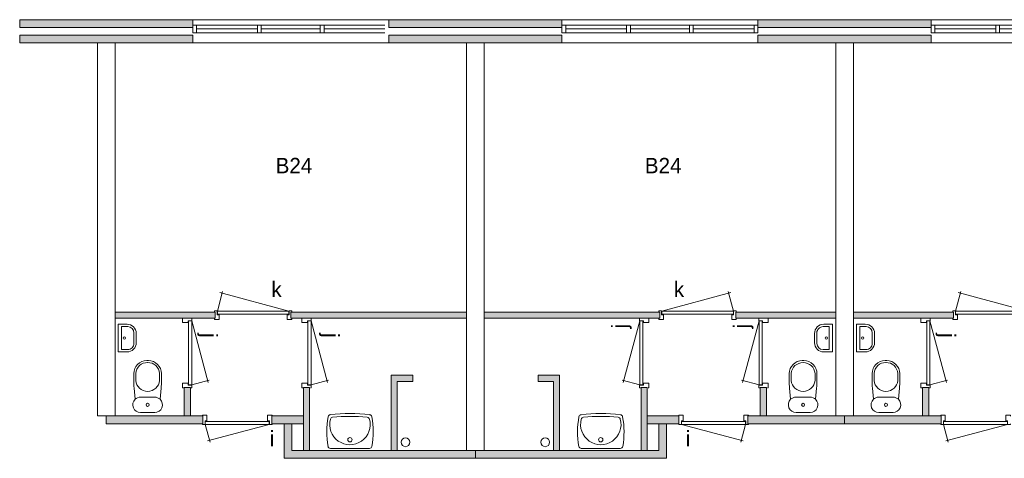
# Model space of a CAD drawing. Header units: millimetres. Extents: x -8493 to 75607, y -19302 to 56340.
# Tile 6 of 40: x 12725 to 25527, y -10153 to -4453. Entities that reach past the tile are written whole.
import ezdxf
from ezdxf.enums import TextEntityAlignment as Align

# ---------------------------------------------------------------- set-up
doc = ezdxf.new("R2010")
doc.units = ezdxf.units.MM
for name, color, linetype in [('16', 7, 'Continuous'), ('17', 7, 'Continuous'), ('30', 7, 'Continuous'), ('32', 7, 'Continuous'), ('33', 7, 'Continuous'), ('40', 7, 'Continuous'), ('48', 7, 'Continuous'), ('61', 7, 'Continuous'), ('62', 7, 'Continuous')]:
    doc.layers.add(name, color=color, linetype=linetype)
doc.styles.add('dgn003', font='dgn003.shx')

# ---------------------------------------------------------------- blocks, each defined once
blk = doc.blocks.new('930L0923')
at = {"layer": '33', "color": 1, "linetype": 'Continuous', "lineweight": 0}
for p, q in [((-968, 98), (-899.56, 353.44)), ((-38, 98), (-936.31, 338.7))]:
    blk.add_line(p, q, dxfattribs=at)
at = {"layer": '33', "color": 92, "linetype": 'Continuous', "lineweight": 13, "true_color": 0x00e100, "flags": 128}
for points in [[(-1006, 90), (-1006, 101), (-971, 101), (-971, 51), (-946, 51), (-946, -11), (-1006, -11), (-1006, 0)], [(0, 90), (0, 101), (-35, 101), (-35, 51), (-60, 51), (-60, -11), (0, -11), (0, 0)]]:
    blk.add_lwpolyline(points, dxfattribs=at)
at = {"layer": '33', "color": 2, "linetype": 'Continuous', "lineweight": 13, "true_color": 0xf0f000, "flags": 128}
blk.add_lwpolyline([(-968, 98), (-38, 98), (-38, 58), (-968, 58), (-968, 98)], dxfattribs=at)
blk = doc.blocks.new('CLOS0223')
at = {"layer": '40', "color": 7, "linetype": 'Continuous', "lineweight": 0}
for p, q in [((1, 670), (-1, 670)), ((-155, 528), (-155, 436)), ((155, 528), (155, 436)), ((92, 220), (-93, 220))]:
    blk.add_line(p, q, dxfattribs=at)
at = {"layer": '40', "color": 7, "linetype": 'Continuous', "lineweight": 0, "flags": 128}
for points in [[(176, 338), (162, 192), (162, 192, -0.674333), (92, 20), (92, 20), (-93, 20), (-93, 20, -0.674333), (-162, 192), (-162, 192), (-176, 338), (-176, 338, -0.023285), (-180, 431), (-180, 431), (-180, 525), (-180, 525, -0.414214), (-10, 695), (-10, 695), (10, 695), (10, 695, -0.414214), (180, 525), (180, 525), (180, 431), (180, 431, -0.023285), (176, 338)], [(-155, 528, -0.917521), (155, 528)], [(155, 437, -0.917514), (-155, 437)]]:
    blk.add_lwpolyline(points, format="xyb", dxfattribs=at)
at = {"layer": '40', "color": 7, "linetype": 'Continuous', "lineweight": 0}
blk.add_circle((0, 120), 20, dxfattribs=at)
for centre, start, end in [((-93, 120), 90, 134.0273), ((92, 120), 45.9727, 90)]:
    blk.add_arc(centre, 100, start, end, dxfattribs=at)
blk = doc.blocks.new('830R1070')
at = {"layer": '33', "color": 1, "linetype": 'Continuous', "lineweight": 0}
for p, q in [((108, 868), (322.82, 66.28)), ((108, 38), (336.87, 99.32))]:
    blk.add_line(p, q, dxfattribs=at)
at = {"layer": '33', "color": 92, "linetype": 'Continuous', "lineweight": 13, "true_color": 0x00e100, "flags": 128}
for points in [[(100, 906), (111, 906), (111, 871), (61, 871), (61, 846), (-11, 846), (-11, 906), (0, 906)], [(100, 0), (111, 0), (111, 35), (61, 35), (61, 60), (-11, 60), (-11, 0), (0, 0)]]:
    blk.add_lwpolyline(points, dxfattribs=at)
at = {"layer": '33', "color": 2, "linetype": 'Continuous', "lineweight": 13, "true_color": 0xf0f000, "flags": 128}
blk.add_lwpolyline([(108, 868), (108, 38), (68, 38), (68, 868), (108, 868)], dxfattribs=at)
blk = doc.blocks.new('FT0123')
at = {"layer": '40', "color": 7, "linetype": 'Continuous', "lineweight": 0}
for p, q in [((20, -180), (20, 180)), ((65, -149), (65, 149)), ((65, 149), (144, 149)), ((135, -180), (20, -180))]:
    blk.add_line(p, q, dxfattribs=at)
at = {"layer": '40', "color": 7, "linetype": 'Continuous', "lineweight": 0, "flags": 128}
for points in [[(20, 180), (135, 180)], [(224, 69), (224, -69)], [(255, 60), (255, -60)], [(144, -149), (65, -149)]]:
    blk.add_lwpolyline(points, dxfattribs=at)
for points in [[(255, -60, -0.414214), (135, -180)], [(224, -69, -0.414214), (144, -149)]]:
    blk.add_lwpolyline(points, format="xyb", dxfattribs=at)
at = {"layer": '40', "color": 7, "linetype": 'Continuous', "lineweight": 0}
blk.add_circle((101, 1), 15.1, dxfattribs=at)
for centre, radius in [((135, 60), 120), ((144, 69), 80)]:
    blk.add_arc(centre, radius, 0, 90, dxfattribs=at)
blk = doc.blocks.new('830R1071')
at = {"layer": '33', "color": 1, "linetype": 'Continuous', "lineweight": 0}
for p, q in [((38, -108), (99.32, -336.87)), ((868, -108), (66.28, -322.82))]:
    blk.add_line(p, q, dxfattribs=at)
at = {"layer": '33', "color": 92, "linetype": 'Continuous', "lineweight": 13, "true_color": 0x00e100, "flags": 128}
for points in [[(0, -100), (0, -111), (35, -111), (35, -61), (60, -61), (60, 11), (0, 11), (0, 0)], [(906, -100), (906, -111), (871, -111), (871, -61), (846, -61), (846, 11), (906, 11), (906, 0)]]:
    blk.add_lwpolyline(points, dxfattribs=at)
at = {"layer": '33', "color": 2, "linetype": 'Continuous', "lineweight": 13, "true_color": 0xf0f000, "flags": 128}
blk.add_lwpolyline([(868, -108), (38, -108), (38, -68), (868, -68), (868, -108)], dxfattribs=at)
blk = doc.blocks.new('830R1072')
at = {"layer": '33', "color": 1, "linetype": 'Continuous', "lineweight": 0}
for p, q in [((-108, 868), (-322.82, 66.28)), ((-108, 38), (-336.87, 99.32))]:
    blk.add_line(p, q, dxfattribs=at)
at = {"layer": '33', "color": 92, "linetype": 'Continuous', "lineweight": 13, "true_color": 0x00e100, "flags": 128}
for points in [[(-100, 906), (-111, 906), (-111, 871), (-61, 871), (-61, 846), (11, 846), (11, 906), (0, 906)], [(-100, 0), (-111, 0), (-111, 35), (-61, 35), (-61, 60), (11, 60), (11, 0), (0, 0)]]:
    blk.add_lwpolyline(points, dxfattribs=at)
at = {"layer": '33', "color": 2, "linetype": 'Continuous', "lineweight": 13, "true_color": 0xf0f000, "flags": 128}
blk.add_lwpolyline([(-108, 868), (-108, 38), (-68, 38), (-68, 868), (-108, 868)], dxfattribs=at)
blk = doc.blocks.new('930L0924')
at = {"layer": '33', "color": 1, "linetype": 'Continuous', "lineweight": 0}
for p, q in [((38, 98), (936.31, 338.7)), ((968, 98), (899.56, 353.44))]:
    blk.add_line(p, q, dxfattribs=at)
at = {"layer": '33', "color": 92, "linetype": 'Continuous', "lineweight": 13, "true_color": 0x00e100, "flags": 128}
for points in [[(0, 90), (0, 101), (35, 101), (35, 51), (60, 51), (60, -11), (0, -11), (0, 0)], [(1006, 90), (1006, 101), (971, 101), (971, 51), (946, 51), (946, -11), (1006, -11), (1006, 0)]]:
    blk.add_lwpolyline(points, dxfattribs=at)
at = {"layer": '33', "color": 2, "linetype": 'Continuous', "lineweight": 13, "true_color": 0xf0f000, "flags": 128}
blk.add_lwpolyline([(968, 98), (38, 98), (38, 58), (968, 58), (968, 98)], dxfattribs=at)
blk = doc.blocks.new('830R1073')
at = {"layer": '33', "color": 1, "linetype": 'Continuous', "lineweight": 0}
for p, q in [((-108, 868), (-322.82, 66.28)), ((-108, 38), (-336.87, 99.32))]:
    blk.add_line(p, q, dxfattribs=at)
at = {"layer": '33', "color": 92, "linetype": 'Continuous', "lineweight": 13, "true_color": 0x00e100, "flags": 128}
for points in [[(-100, 906), (-111, 906), (-111, 871), (-61, 871), (-61, 846), (11, 846), (11, 906), (0, 906)], [(-100, 0), (-111, 0), (-111, 35), (-61, 35), (-61, 60), (11, 60), (11, 0), (0, 0)]]:
    blk.add_lwpolyline(points, dxfattribs=at)
at = {"layer": '33', "color": 2, "linetype": 'Continuous', "lineweight": 13, "true_color": 0xf0f000, "flags": 128}
blk.add_lwpolyline([(-108, 868), (-108, 38), (-68, 38), (-68, 868), (-108, 868)], dxfattribs=at)
blk = doc.blocks.new('CLOS0224')
at = {"layer": '40', "color": 7, "linetype": 'Continuous', "lineweight": 0}
for p, q in [((-1, 670), (1, 670)), ((-155, 528), (-155, 436)), ((155, 528), (155, 436)), ((-92, 220), (92, 220))]:
    blk.add_line(p, q, dxfattribs=at)
at = {"layer": '40', "color": 7, "linetype": 'Continuous', "lineweight": 0, "flags": 128}
for points in [[(-176, 338), (-162, 192), (-162, 192, 0.674333), (-92, 20), (-92, 20), (92, 20), (92, 20, 0.674333), (162, 192), (162, 192), (176, 338), (176, 338, 0.023285), (180, 431), (180, 431), (180, 525), (180, 525, 0.414214), (10, 695), (10, 695), (-10, 695), (-10, 695, 0.414214), (-180, 525), (-180, 525), (-180, 431), (-180, 431, 0.023285), (-176, 338)], [(-162, 192, -0.194504), (-92, 220)], [(92, 220, -0.194504), (162, 192)]]:
    blk.add_lwpolyline(points, format="xyb", dxfattribs=at)
at = {"layer": '40', "color": 7, "linetype": 'Continuous', "lineweight": 0}
blk.add_circle((0, 120), 20, dxfattribs=at)
for centre, start, end in [((0, 514), 4.9259, 175.0741), ((0, 450), 184.9263, 355.0736)]:
    blk.add_arc(centre, 156, start, end, dxfattribs=at)
blk = doc.blocks.new('FT0124')
at = {"layer": '40', "color": 7, "linetype": 'Continuous', "lineweight": 0}
for p, q in [((-65, 149), (-144, 149)), ((-65, -149), (-65, 149)), ((-20, -180), (-20, 180)), ((-135, -180), (-20, -180))]:
    blk.add_line(p, q, dxfattribs=at)
at = {"layer": '40', "color": 7, "linetype": 'Continuous', "lineweight": 0, "flags": 128}
for points in [[(-255, 60, -0.414214), (-135, 180)], [(-224, 69, -0.414214), (-144, 149)]]:
    blk.add_lwpolyline(points, format="xyb", dxfattribs=at)
for points in [[(-20, 180), (-135, 180)], [(-255, 60), (-255, -60)], [(-224, 69), (-224, -69)], [(-144, -149), (-65, -149)]]:
    blk.add_lwpolyline(points, dxfattribs=at)
at = {"layer": '40', "color": 7, "linetype": 'Continuous', "lineweight": 0}
blk.add_circle((-101, 1), 15.1, dxfattribs=at)
for centre, radius in [((-135, -60), 120), ((-144, -69), 80)]:
    blk.add_arc(centre, radius, 180, 270, dxfattribs=at)
blk = doc.blocks.new('WT0124')
at = {"layer": '40', "color": 7, "linetype": 'Continuous', "lineweight": 0}
blk.add_line((-253, 20), (253, 20), dxfattribs=at)
at = {"layer": '40', "color": 7, "linetype": 'Continuous', "lineweight": 0, "flags": 128}
for points in [[(-286, 47, -0.090801), (-284, 432)], [(-284, 432, -0.328769), (-256, 459)], [(254, 401, -1.30637), (-254, 401)], [(-256, 459, -0.059915), (256, 459)], [(-254, 401, -0.309671), (-226, 425)], [(-226, 425, -0.052773), (226, 425)], [(226, 425, -0.309671), (254, 401)], [(256, 459, -0.328769), (284, 432)], [(284, 432, -0.090801), (286, 47)], [(-253, 20, -0.363957), (-286, 47)], [(286, 47, -0.363957), (253, 20)]]:
    blk.add_lwpolyline(points, format="xyb", dxfattribs=at)
at = {"layer": '40', "color": 7, "linetype": 'Continuous', "lineweight": 0}
blk.add_circle((0, 133), 28.1, dxfattribs=at)
blk = doc.blocks.new('830R1074')
at = {"layer": '33', "color": 1, "linetype": 'Continuous', "lineweight": 0}
for p, q in [((-868, -108), (-66.28, -322.82)), ((-38, -108), (-99.32, -336.87))]:
    blk.add_line(p, q, dxfattribs=at)
at = {"layer": '33', "color": 92, "linetype": 'Continuous', "lineweight": 13, "true_color": 0x00e100, "flags": 128}
for points in [[(-906, -100), (-906, -111), (-871, -111), (-871, -61), (-846, -61), (-846, 11), (-906, 11), (-906, 0)], [(0, -100), (0, -111), (-35, -111), (-35, -61), (-60, -61), (-60, 11), (0, 11), (0, 0)]]:
    blk.add_lwpolyline(points, dxfattribs=at)
at = {"layer": '33', "color": 2, "linetype": 'Continuous', "lineweight": 13, "true_color": 0xf0f000, "flags": 128}
blk.add_lwpolyline([(-868, -108), (-38, -108), (-38, -68), (-868, -68), (-868, -108)], dxfattribs=at)
blk = doc.blocks.new('830R1075')
at = {"layer": '33', "color": 1, "linetype": 'Continuous', "lineweight": 0}
for p, q in [((108, 868), (322.82, 66.28)), ((108, 38), (336.87, 99.32))]:
    blk.add_line(p, q, dxfattribs=at)
at = {"layer": '33', "color": 92, "linetype": 'Continuous', "lineweight": 13, "true_color": 0x00e100, "flags": 128}
for points in [[(100, 906), (111, 906), (111, 871), (61, 871), (61, 846), (-11, 846), (-11, 906), (0, 906)], [(100, 0), (111, 0), (111, 35), (61, 35), (61, 60), (-11, 60), (-11, 0), (0, 0)]]:
    blk.add_lwpolyline(points, dxfattribs=at)
at = {"layer": '33', "color": 2, "linetype": 'Continuous', "lineweight": 13, "true_color": 0xf0f000, "flags": 128}
blk.add_lwpolyline([(108, 868), (108, 38), (68, 38), (68, 868), (108, 868)], dxfattribs=at)
blk = doc.blocks.new('930L0925')
at = {"layer": '33', "color": 1, "linetype": 'Continuous', "lineweight": 0}
for p, q in [((-968, 98), (-899.56, 353.44)), ((-38, 98), (-936.31, 338.7))]:
    blk.add_line(p, q, dxfattribs=at)
at = {"layer": '33', "color": 92, "linetype": 'Continuous', "lineweight": 13, "true_color": 0x00e100, "flags": 128}
for points in [[(-1006, 90), (-1006, 101), (-971, 101), (-971, 51), (-946, 51), (-946, -11), (-1006, -11), (-1006, 0)], [(0, 90), (0, 101), (-35, 101), (-35, 51), (-60, 51), (-60, -11), (0, -11), (0, 0)]]:
    blk.add_lwpolyline(points, dxfattribs=at)
at = {"layer": '33', "color": 2, "linetype": 'Continuous', "lineweight": 13, "true_color": 0xf0f000, "flags": 128}
blk.add_lwpolyline([(-968, 98), (-38, 98), (-38, 58), (-968, 58), (-968, 98)], dxfattribs=at)
blk = doc.blocks.new('830R1076')
at = {"layer": '33', "color": 1, "linetype": 'Continuous', "lineweight": 0}
for p, q in [((108, 868), (322.82, 66.28)), ((108, 38), (336.87, 99.32))]:
    blk.add_line(p, q, dxfattribs=at)
at = {"layer": '33', "color": 92, "linetype": 'Continuous', "lineweight": 13, "true_color": 0x00e100, "flags": 128}
for points in [[(100, 906), (111, 906), (111, 871), (61, 871), (61, 846), (-11, 846), (-11, 906), (0, 906)], [(100, 0), (111, 0), (111, 35), (61, 35), (61, 60), (-11, 60), (-11, 0), (0, 0)]]:
    blk.add_lwpolyline(points, dxfattribs=at)
at = {"layer": '33', "color": 2, "linetype": 'Continuous', "lineweight": 13, "true_color": 0xf0f000, "flags": 128}
blk.add_lwpolyline([(108, 868), (108, 38), (68, 38), (68, 868), (108, 868)], dxfattribs=at)
blk = doc.blocks.new('WT0125')
at = {"layer": '40', "color": 7, "linetype": 'Continuous', "lineweight": 0}
blk.add_line((253, 20), (-253, 20), dxfattribs=at)
blk.add_circle((0, 133), 28.1, dxfattribs=at)
for centre, radius, start, end in [((766, 236), 1068, 169.4486, 190.2017), ((-252, 426), 33, 96.8575, 169.6545), ((0, 332), 263, 164.8667, 15.1333), ((0, -1669), 2144, 83.1425, 96.8575), ((-222, 392), 33, 96.0418, 164.8667), ((0, -1707), 2144, 83.9582, 96.0418), ((222, 392), 33, 15.1333, 83.9582), ((252, 426), 33, 10.3455, 83.1425), ((-766, 236), 1068, 349.7983, 10.5514), ((-253, 53), 33, 190.0027, 270), ((253, 53), 33, 270, 349.9973)]:
    blk.add_arc(centre, radius, start, end, dxfattribs=at)
blk = doc.blocks.new('830R1077')
at = {"layer": '33', "color": 1, "linetype": 'Continuous', "lineweight": 0}
for p, q in [((38, -108), (99.32, -336.87)), ((868, -108), (66.28, -322.82))]:
    blk.add_line(p, q, dxfattribs=at)
at = {"layer": '33', "color": 92, "linetype": 'Continuous', "lineweight": 13, "true_color": 0x00e100, "flags": 128}
for points in [[(0, -100), (0, -111), (35, -111), (35, -61), (60, -61), (60, 11), (0, 11), (0, 0)], [(906, -100), (906, -111), (871, -111), (871, -61), (846, -61), (846, 11), (906, 11), (906, 0)]]:
    blk.add_lwpolyline(points, dxfattribs=at)
at = {"layer": '33', "color": 2, "linetype": 'Continuous', "lineweight": 13, "true_color": 0xf0f000, "flags": 128}
blk.add_lwpolyline([(868, -108), (38, -108), (38, -68), (868, -68), (868, -108)], dxfattribs=at)
blk = doc.blocks.new('CLOS0225')
at = {"layer": '40', "color": 7, "linetype": 'Continuous', "lineweight": 0}
for p, q in [((1, 670), (-1, 670)), ((-155, 528), (-155, 436)), ((155, 528), (155, 436)), ((92, 220), (-93, 220))]:
    blk.add_line(p, q, dxfattribs=at)
at = {"layer": '40', "color": 7, "linetype": 'Continuous', "lineweight": 0, "flags": 128}
for points in [[(176, 338), (162, 192), (162, 192, -0.674333), (92, 20), (92, 20), (-93, 20), (-93, 20, -0.674333), (-162, 192), (-162, 192), (-176, 338), (-176, 338, -0.023285), (-180, 431), (-180, 431), (-180, 525), (-180, 525, -0.414214), (-10, 695), (-10, 695), (10, 695), (10, 695, -0.414214), (180, 525), (180, 525), (180, 431), (180, 431, -0.023285), (176, 338)], [(-155, 528, -0.917521), (155, 528)], [(155, 437, -0.917514), (-155, 437)]]:
    blk.add_lwpolyline(points, format="xyb", dxfattribs=at)
at = {"layer": '40', "color": 7, "linetype": 'Continuous', "lineweight": 0}
blk.add_circle((0, 120), 20, dxfattribs=at)
for centre, start, end in [((-93, 120), 90, 134.0273), ((92, 120), 45.9727, 90)]:
    blk.add_arc(centre, 100, start, end, dxfattribs=at)
blk = doc.blocks.new('FT0125')
at = {"layer": '40', "color": 7, "linetype": 'Continuous', "lineweight": 0}
for p, q in [((20, -180), (20, 180)), ((65, -149), (65, 149)), ((65, 149), (144, 149)), ((135, -180), (20, -180))]:
    blk.add_line(p, q, dxfattribs=at)
at = {"layer": '40', "color": 7, "linetype": 'Continuous', "lineweight": 0, "flags": 128}
for points in [[(20, 180), (135, 180)], [(224, 69), (224, -69)], [(255, 60), (255, -60)], [(144, -149), (65, -149)]]:
    blk.add_lwpolyline(points, dxfattribs=at)
for points in [[(255, -60, -0.414214), (135, -180)], [(224, -69, -0.414214), (144, -149)]]:
    blk.add_lwpolyline(points, format="xyb", dxfattribs=at)
at = {"layer": '40', "color": 7, "linetype": 'Continuous', "lineweight": 0}
blk.add_circle((101, 1), 15.1, dxfattribs=at)
for centre, radius in [((135, 60), 120), ((144, 69), 80)]:
    blk.add_arc(centre, radius, 0, 90, dxfattribs=at)

msp = doc.modelspace()

# ---------------------------------------------------------------- hatches: boundary and pattern name
at = {"layer": '16'}
for points in [[(12724.76, -4552.9), (14974.76, -4552.9), (14974.76, -4452.9), (12724.76, -4452.9)], [(17524.76, -4552.9), (19774.76, -4552.9), (19774.76, -4452.9), (17524.76, -4452.9)], [(22324.76, -4552.9), (24574.76, -4552.9), (24574.76, -4452.9), (22324.76, -4452.9)], [(12724.76, -4752.9), (14974.76, -4752.9), (14974.76, -4652.9), (12724.76, -4652.9)], [(17524.76, -4752.9), (19774.76, -4752.9), (19774.76, -4652.9), (17524.76, -4652.9)], [(22324.76, -4752.9), (24574.76, -4752.9), (24574.76, -4652.9), (22324.76, -4652.9)]]:
    msp.add_hatch(color=7, dxfattribs=at).paths.add_polyline_path(points)
at = {"layer": '62'}
for points in [[(15264.76, -8332.9), (13964.76, -8332.9), (13964.76, -8252.9), (15264.76, -8252.9)], [(18534.76, -8332.9), (16249.76, -8332.9), (16249.76, -8252.9), (18534.76, -8252.9)], [(18764.76, -8332.9), (21049.76, -8332.9), (21049.76, -8252.9), (18764.76, -8252.9)], [(22034.76, -8332.9), (23334.76, -8332.9), (23334.76, -8252.9), (22034.76, -8252.9)], [(24864.76, -8332.9), (23564.76, -8332.9), (23564.76, -8252.9), (24864.76, -8252.9)], [(17834.76, -9152.9), (17834.76, -9072.9), (17554.76, -9072.9), (17554.76, -10052.9), (17634.76, -10052.9), (17634.76, -9152.9)], [(19464.76, -9152.9), (19464.76, -9072.9), (19744.76, -9072.9), (19744.76, -10052.9), (19664.76, -10052.9), (19664.76, -9152.9)], [(14944.76, -9232.9), (14864.76, -9232.9), (14864.76, -9602.9), (14944.76, -9602.9)], [(16494.76, -9232.9), (16414.76, -9232.9), (16414.76, -10052.9), (16494.76, -10052.9)], [(20804.76, -9232.9), (20884.76, -9232.9), (20884.76, -10052.9), (20804.76, -10052.9)], [(22354.76, -9232.9), (22434.76, -9232.9), (22434.76, -9602.9), (22354.76, -9602.9)], [(24544.76, -9232.9), (24464.76, -9232.9), (24464.76, -9602.9), (24544.76, -9602.9)], [(15104.76, -9602.9), (13849.76, -9602.9), (13849.76, -9702.9), (15104.76, -9702.9)], [(16414.76, -9602.9), (16004.76, -9602.9), (16004.76, -9702.9), (16414.76, -9702.9)], [(18649.76, -10152.9), (18649.76, -10052.9), (16264.76, -10052.9), (16264.76, -9702.9), (16164.76, -9702.9), (16164.76, -10152.9)], [(18649.76, -10152.9), (18649.76, -10052.9), (21034.76, -10052.9), (21034.76, -9702.9), (21134.76, -9702.9), (21134.76, -10152.9)], [(20884.76, -9602.9), (21294.76, -9602.9), (21294.76, -9702.9), (20884.76, -9702.9)], [(22194.76, -9602.9), (23449.76, -9602.9), (23449.76, -9702.9), (22194.76, -9702.9)], [(24704.76, -9602.9), (23449.76, -9602.9), (23449.76, -9702.9), (24704.76, -9702.9)]]:
    msp.add_hatch(color=7, dxfattribs=at).paths.add_polyline_path(points)

# ---------------------------------------------------------------- linework, layer by layer
at = {"layer": '16', "color": 92, "linetype": 'Continuous', "lineweight": 0, "true_color": 0x00e100, "flags": 128}
for points in [[(12724.76, -4552.9), (14974.76, -4552.9), (14974.76, -4452.9), (12724.76, -4452.9), (12724.76, -4552.9)], [(17524.76, -4552.9), (19774.76, -4552.9), (19774.76, -4452.9), (17524.76, -4452.9), (17524.76, -4552.9)], [(22324.76, -4552.9), (24574.76, -4552.9), (24574.76, -4452.9), (22324.76, -4452.9), (22324.76, -4552.9)], [(12724.76, -4752.9), (14974.76, -4752.9), (14974.76, -4652.9), (12724.76, -4652.9), (12724.76, -4752.9)], [(17524.76, -4752.9), (19774.76, -4752.9), (19774.76, -4652.9), (17524.76, -4652.9), (17524.76, -4752.9)], [(22324.76, -4752.9), (24574.76, -4752.9), (24574.76, -4652.9), (22324.76, -4652.9), (22324.76, -4752.9)], [(13964.76, -8332.9), (15264.76, -8332.9), (15264.76, -8252.9), (13964.76, -8252.9), (13964.76, -8332.9)], [(16249.76, -8332.9), (18534.76, -8332.9), (18534.76, -8252.9), (16249.76, -8252.9), (16249.76, -8332.9)], [(21049.76, -8332.9), (18764.76, -8332.9), (18764.76, -8252.9), (21049.76, -8252.9), (21049.76, -8332.9)], [(23334.76, -8332.9), (22034.76, -8332.9), (22034.76, -8252.9), (23334.76, -8252.9), (23334.76, -8332.9)], [(23564.76, -8332.9), (24864.76, -8332.9), (24864.76, -8252.9), (23564.76, -8252.9), (23564.76, -8332.9)], [(17634.76, -10052.9), (17634.76, -9152.9), (17834.76, -9152.9), (17834.76, -9072.9), (17554.76, -9072.9), (17554.76, -10052.9), (17634.76, -10052.9)], [(19664.76, -10052.9), (19664.76, -9152.9), (19464.76, -9152.9), (19464.76, -9072.9), (19744.76, -9072.9), (19744.76, -10052.9), (19664.76, -10052.9)], [(14944.76, -9602.9), (14864.76, -9602.9), (14864.76, -9232.9), (14944.76, -9232.9), (14944.76, -9602.9)], [(16494.76, -10052.9), (16414.76, -10052.9), (16414.76, -9232.9), (16494.76, -9232.9), (16494.76, -10052.9)], [(20804.76, -10052.9), (20884.76, -10052.9), (20884.76, -9232.9), (20804.76, -9232.9), (20804.76, -10052.9)], [(22354.76, -9602.9), (22434.76, -9602.9), (22434.76, -9232.9), (22354.76, -9232.9), (22354.76, -9602.9)], [(24544.76, -9602.9), (24464.76, -9602.9), (24464.76, -9232.9), (24544.76, -9232.9), (24544.76, -9602.9)], [(15104.76, -9702.9), (13849.76, -9702.9), (13849.76, -9602.9), (15104.76, -9602.9), (15104.76, -9702.9)], [(16414.76, -9702.9), (16004.76, -9702.9), (16004.76, -9602.9), (16414.76, -9602.9), (16414.76, -9702.9)], [(18649.76, -10152.9), (16164.76, -10152.9), (16164.76, -9702.9), (16264.76, -9702.9), (16264.76, -10052.9), (18649.76, -10052.9), (18649.76, -10152.9)], [(18649.76, -10152.9), (21134.76, -10152.9), (21134.76, -9702.9), (21034.76, -9702.9), (21034.76, -10052.9), (18649.76, -10052.9), (18649.76, -10152.9)], [(20884.76, -9702.9), (21294.76, -9702.9), (21294.76, -9602.9), (20884.76, -9602.9), (20884.76, -9702.9)], [(22194.76, -9702.9), (23449.76, -9702.9), (23449.76, -9602.9), (22194.76, -9602.9), (22194.76, -9702.9)], [(24704.76, -9702.9), (23449.76, -9702.9), (23449.76, -9602.9), (24704.76, -9602.9), (24704.76, -9702.9)]]:
    msp.add_lwpolyline(points, dxfattribs=at)
at = {"layer": '16', "color": 7, "linetype": 'Continuous', "lineweight": 0, "flags": 128}
for points in [[(12724.76, -4552.9), (14974.76, -4552.9), (14974.76, -4452.9), (12724.76, -4452.9), (12724.76, -4552.9)], [(17524.76, -4552.9), (19774.76, -4552.9), (19774.76, -4452.9), (17524.76, -4452.9), (17524.76, -4552.9)], [(22324.76, -4552.9), (24574.76, -4552.9), (24574.76, -4452.9), (22324.76, -4452.9), (22324.76, -4552.9)], [(12724.76, -4752.9), (14974.76, -4752.9), (14974.76, -4652.9), (12724.76, -4652.9), (12724.76, -4752.9)], [(17524.76, -4752.9), (19774.76, -4752.9), (19774.76, -4652.9), (17524.76, -4652.9), (17524.76, -4752.9)], [(22324.76, -4752.9), (24574.76, -4752.9), (24574.76, -4652.9), (22324.76, -4652.9), (22324.76, -4752.9)]]:
    msp.add_lwpolyline(points, dxfattribs=at)
at = {"layer": '17', "color": 92, "linetype": 'Continuous', "lineweight": 0, "true_color": 0x00e100, "flags": 128}
for points in [[(13964.76, -9602.9), (13734.76, -9602.9), (13734.76, -4752.9), (13964.76, -4752.9), (13964.76, -9602.9)], [(18534.76, -10052.9), (18764.76, -10052.9), (18764.76, -4752.9), (18534.76, -4752.9), (18534.76, -10052.9)], [(23334.76, -9602.9), (23564.76, -9602.9), (23564.76, -4752.9), (23334.76, -4752.9), (23334.76, -9602.9)]]:
    msp.add_lwpolyline(points, dxfattribs=at)
at = {"layer": '30', "color": 3, "linetype": 'Continuous', "lineweight": 0}
for p, q in [((17524.76, -4452.9), (14974.76, -4452.9)), ((19774.76, -4452.9), (22324.76, -4452.9)), ((27124.76, -4452.9), (24574.76, -4452.9)), ((17524.76, -4752.9), (14974.76, -4752.9)), ((19774.76, -4752.9), (22324.76, -4752.9)), ((27124.76, -4752.9), (24574.76, -4752.9))]:
    msp.add_line(p, q, dxfattribs=at)
at = {"layer": '32', "color": 3, "linetype": 'Continuous', "lineweight": 0}
for p, q in [((17474.76, -4522.9), (14974.76, -4522.9)), ((15816.42, -4572.9), (15024.76, -4572.9)), ((16633.09, -4572.9), (15866.42, -4572.9)), ((17474.76, -4572.9), (16683.09, -4572.9)), ((19824.76, -4522.9), (22324.76, -4522.9)), ((19824.76, -4622.9), (19824.76, -4522.9)), ((19824.76, -4572.9), (20616.43, -4572.9)), ((20666.43, -4572.9), (21433.1, -4572.9)), ((21483.1, -4572.9), (22274.76, -4572.9)), ((27074.76, -4522.9), (24574.76, -4522.9)), ((25416.42, -4572.9), (24624.76, -4572.9)), ((26233.09, -4572.9), (25466.42, -4572.9)), ((15024.76, -4622.9), (17474.76, -4622.9)), ((22274.76, -4622.9), (19824.76, -4622.9)), ((24624.76, -4622.9), (27074.76, -4622.9))]:
    msp.add_line(p, q, dxfattribs=at)
at = {"layer": '32', "color": 3, "linetype": 'Continuous', "lineweight": 0, "flags": 128}
for points in [[(15024.76, -4522.9), (14974.76, -4522.9), (14974.76, -4622.9), (15024.76, -4622.9), (15024.76, -4522.9)], [(15866.42, -4522.9), (15816.42, -4522.9), (15816.42, -4622.9), (15866.42, -4622.9), (15866.42, -4522.9)], [(16683.09, -4522.9), (16633.09, -4522.9), (16633.09, -4622.9), (16683.09, -4622.9), (16683.09, -4522.9)], [(19774.76, -4522.9), (19824.76, -4522.9), (19824.76, -4622.9), (19774.76, -4622.9), (19774.76, -4522.9)], [(20616.43, -4522.9), (20666.43, -4522.9), (20666.43, -4622.9), (20616.43, -4622.9), (20616.43, -4522.9)], [(21433.1, -4522.9), (21483.1, -4522.9), (21483.1, -4622.9), (21433.1, -4622.9), (21433.1, -4522.9)], [(22274.76, -4522.9), (22324.76, -4522.9), (22324.76, -4622.9), (22274.76, -4622.9), (22274.76, -4522.9)], [(24624.76, -4522.9), (24574.76, -4522.9), (24574.76, -4622.9), (24624.76, -4622.9), (24624.76, -4522.9)], [(25466.42, -4522.9), (25416.42, -4522.9), (25416.42, -4622.9), (25466.42, -4622.9), (25466.42, -4522.9)]]:
    msp.add_lwpolyline(points, dxfattribs=at)
at = {"layer": '40', "color": 3, "linetype": 'Continuous', "lineweight": 0}
for centre in [(17741.52, -9944.3), (19558, -9944.3)]:
    msp.add_circle(centre, 57.46, dxfattribs=at)
at = {"layer": '62', "color": 7, "linetype": 'Continuous', "lineweight": 0, "flags": 128}
for points in [[(15264.76, -8332.9), (13964.76, -8332.9), (13964.76, -8252.9), (15264.76, -8252.9), (15264.76, -8332.9)], [(18534.76, -8332.9), (16249.76, -8332.9), (16249.76, -8252.9), (18534.76, -8252.9), (18534.76, -8332.9)], [(18764.76, -8332.9), (21049.76, -8332.9), (21049.76, -8252.9), (18764.76, -8252.9), (18764.76, -8332.9)], [(22034.76, -8332.9), (23334.76, -8332.9), (23334.76, -8252.9), (22034.76, -8252.9), (22034.76, -8332.9)], [(24864.76, -8332.9), (23564.76, -8332.9), (23564.76, -8252.9), (24864.76, -8252.9), (24864.76, -8332.9)], [(17834.76, -9152.9), (17834.76, -9072.9), (17554.76, -9072.9), (17554.76, -10052.9), (17634.76, -10052.9), (17634.76, -9152.9), (17834.76, -9152.9)], [(19464.76, -9152.9), (19464.76, -9072.9), (19744.76, -9072.9), (19744.76, -10052.9), (19664.76, -10052.9), (19664.76, -9152.9), (19464.76, -9152.9)], [(14944.76, -9232.9), (14864.76, -9232.9), (14864.76, -9602.9), (14944.76, -9602.9), (14944.76, -9232.9)], [(16494.76, -9232.9), (16414.76, -9232.9), (16414.76, -10052.9), (16494.76, -10052.9), (16494.76, -9232.9)], [(20804.76, -9232.9), (20884.76, -9232.9), (20884.76, -10052.9), (20804.76, -10052.9), (20804.76, -9232.9)], [(22354.76, -9232.9), (22434.76, -9232.9), (22434.76, -9602.9), (22354.76, -9602.9), (22354.76, -9232.9)], [(24544.76, -9232.9), (24464.76, -9232.9), (24464.76, -9602.9), (24544.76, -9602.9), (24544.76, -9232.9)], [(15104.76, -9602.9), (13849.76, -9602.9), (13849.76, -9702.9), (15104.76, -9702.9), (15104.76, -9602.9)], [(16414.76, -9602.9), (16004.76, -9602.9), (16004.76, -9702.9), (16414.76, -9702.9), (16414.76, -9602.9)], [(18649.76, -10152.9), (18649.76, -10052.9), (16264.76, -10052.9), (16264.76, -9702.9), (16164.76, -9702.9), (16164.76, -10152.9), (18649.76, -10152.9)], [(18649.76, -10152.9), (18649.76, -10052.9), (21034.76, -10052.9), (21034.76, -9702.9), (21134.76, -9702.9), (21134.76, -10152.9), (18649.76, -10152.9)], [(20884.76, -9602.9), (21294.76, -9602.9), (21294.76, -9702.9), (20884.76, -9702.9), (20884.76, -9602.9)], [(22194.76, -9602.9), (23449.76, -9602.9), (23449.76, -9702.9), (22194.76, -9702.9), (22194.76, -9602.9)], [(24704.76, -9602.9), (23449.76, -9602.9), (23449.76, -9702.9), (24704.76, -9702.9), (24704.76, -9602.9)]]:
    msp.add_lwpolyline(points, dxfattribs=at)

# ---------------------------------------------------------------- block references
at = {"color": 7, "linetype": 'Continuous', "lineweight": 0}
for name, p in [('930L0925', (16262.99, -8338.87)), ('930L0924', (21036.53, -8338.87)), ('930L0923', (25862.99, -8338.87)), ('FT0125', (13985.19, -8590.86)), ('830R1076', (14853.16, -9235.99)), ('830R1075', (16404.58, -9235.98)), ('830R1072', (20894.94, -9235.98)), ('830R1073', (22446.36, -9235.99)), ('FT0124', (23314.33, -8590.86)), ('FT0123', (23585.19, -8590.86)), ('830R1070', (24453.16, -9235.99)), ('CLOS0225', (14388.27, -9578)), ('CLOS0224', (22911.25, -9578)), ('CLOS0223', (23988.27, -9578)), ('830R1077', (15100.05, -9604.8)), ('WT0125', (17018.9, -10045.04)), ('WT0124', (20280.62, -10045.04)), ('830R1074', (22199.47, -9604.8)), ('830R1071', (24700.05, -9604.8))]:
    msp.add_blockref(name, p, dxfattribs=at)

# ---------------------------------------------------------------- texts
at = {"layer": '48', "color": 7, "linetype": 'Continuous', "lineweight": 0, "style": 'dgn003'}
for p in [(16291.1, -6348.69), (21091.76, -6348.69)]:
    msp.add_text('B24', height=200, dxfattribs=at).set_placement(p, align=Align.MIDDLE_CENTER)
at = {"layer": '61', "color": 7, "linetype": 'Continuous', "lineweight": 0, "style": 'dgn003'}
for s, p in [('k', (16065.09, -7957.11)), ('k', (21297.99, -7957.11)), ('i', (16004.8, -9896.19)), ('i', (21414.53, -9896.19))]:
    msp.add_text(s, height=200, dxfattribs=at).set_placement(p, align=Align.MIDDLE_CENTER)
for rotation, p in [(90, (20521.95, -8435.81)), (90, (22106.07, -8435.81)), (270, (15193.45, -8555.62)), (270, (16777.57, -8555.62)), (270, (24793.45, -8555.62))]:
    msp.add_text('j', height=200, rotation=rotation, dxfattribs=at).set_placement(p, align=Align.MIDDLE_CENTER)

doc.saveas('drawing.dxf')
